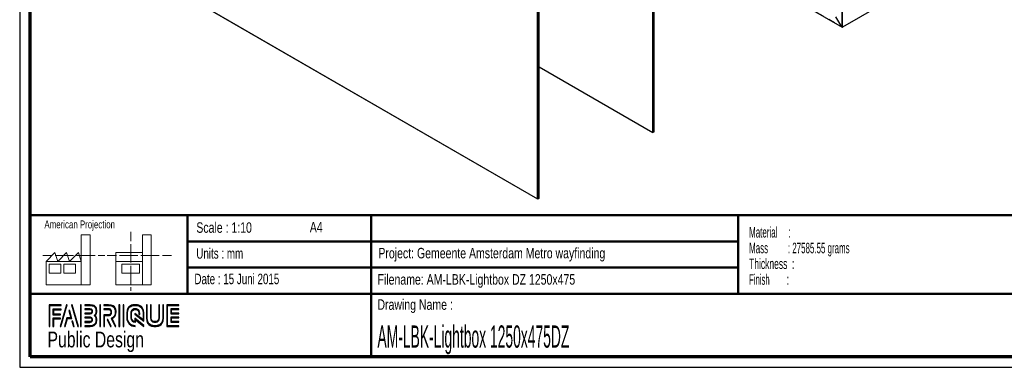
# Paper-space layout 'Exploded view DZ' of a CAD drawing. Header units: millimetres. Extents: x 7 to 291, y 7 to 204.
# Tile 1 of 4: x 7 to 194, y 7 to 73. Entities that reach past the tile are written whole.
import ezdxf

# ---------------------------------------------------------------- set-up
doc = ezdxf.new("R2010")
doc.units = ezdxf.units.MM
doc.linetypes.add('PHANTOM', pattern=[12.7, 6.35, -1.27, 1.27, -1.27, 1.27, -1.27])
for name, color, linetype in [('LAYER1', 7, 'Continuous'), ('LAYER2', 7, 'Continuous'), ('LOGO', 7, 'Continuous')]:
    doc.layers.add(name, color=color, linetype=linetype)
doc.styles.add('SLDTEXTSTYLE0', font='TXT', dxfattribs={"width": 0.7})
doc.styles.add('SLDTEXTSTYLE1', font='TXT', dxfattribs={"width": 0.75})
doc.styles.add('SLDTEXTSTYLE2', font='TXT', dxfattribs={"width": 0.697368})
doc.styles.add('SLDTEXTSTYLE4', font='TXT', dxfattribs={"width": 0.5675})
doc.styles.add('SLDTEXTSTYLE5', font='TXT', dxfattribs={"width": 0.565172})
doc.styles.add('SLDTEXTSTYLE6', font='TXT', dxfattribs={"width": 0.605})
doc.styles.add('SLDTEXTSTYLE7', font='TXT', dxfattribs={"width": 0.549})
doc.styles.add('SLDTEXTSTYLE8', font='TXT', dxfattribs={"width": 0.467045})
doc.dimstyles.new('SLDDIMSTYLE2', dxfattribs={"dimtxt": 0.18, "dimasz": 3.302, "dimexe": 0, "dimexo": 0.0625, "dimgap": 0, "dimtad": 0, "dimtih": 1, "dimtoh": 1, "dimdec": 0, "dimrnd": 1e-09, "dimzin": 0, "dimdsep": 46, "dimtxsty": 'Standard', "dimsah": 1, "dimcen": 0.09, "dimadec": 0, "dimazin": 0, "dimtfac": 3.302, "dimtdec": 0, "dimtofl": 0, "dimtmove": 0, "dimatfit": 3, "dimfxl": 1, "dimfrac": 2, "dimtolj": 1, "dimtzin": 0, "dimarcsym": 0})

# ---------------------------------------------------------------- blocks, each defined once
blk = doc.blocks.new('SW_NOTE_0_1')
at = {"layer": 'LOGO', "color": 0, "char_height": 2, "attachment_point": 1}
for s, insert, style in [('Material     :', (0, 2.58), 'SLDTEXTSTYLE4'), ('Mass         : 27585.55 grams', (0, -0.42), 'SLDTEXTSTYLE5'), ('Thickness  :', (0, -3.42), 'SLDTEXTSTYLE6'), ('Finish        :', (0, -6.42), 'SLDTEXTSTYLE7')]:
    blk.add_mtext(s, dxfattribs=dict(at, insert=insert, style=style))

psp = doc.layouts.new('Exploded view DZ')

# ---------------------------------------------------------------- hatches: boundary and pattern name
at = {"layer": 'LOGO'}
for points in [[(12.16, 14.55), (12.29, 14.55), (12.29, 18.54), (14.49, 18.54), (14.49, 18.67), (12.16, 18.67)], [(13.05, 16.92), (13.05, 17.76), (14.49, 17.76), (14.49, 17.89), (12.92, 17.89), (12.92, 16.79), (14.36, 16.79), (14.36, 16.92)], [(15.62, 18.7), (15.48, 18.7), (14.3, 14.57), (14.44, 14.57)], [(15.26, 14.57), (15.67, 16.09), (16.5, 16.09), (16.11, 17.58), (15.96, 17.58), (16.32, 16.22), (15.56, 16.22), (15.12, 14.57)], [(17.78, 14.57), (16.6, 18.7), (16.46, 18.7), (17.64, 14.57)], [(18.28, 14.57), (18.28, 18.7), (18.15, 18.7), (18.15, 14.57)], [(21.99, 14.57), (21.99, 18.7), (21.85, 18.7), (21.85, 14.57)], [(25.64, 14.57), (25.64, 18.7), (25.5, 18.7), (25.5, 14.57)], [(26.42, 14.57), (26.42, 18.7), (26.28, 18.7), (26.28, 14.57)], [(35.5, 17.1), (35.5, 17.78), (36.93, 17.78), (36.93, 17.92), (35.36, 17.92), (35.36, 16.96), (36.93, 16.96), (36.93, 17.1)], [(13.05, 14.55), (13.05, 16.01), (14.36, 16.01), (14.36, 16.14), (12.92, 16.14), (12.92, 14.55)], [(16.95, 14.57), (16.68, 15.56), (16.53, 15.56), (16.81, 14.57)], [(24.04, 14.57), (23.38, 15.92), (23.22, 15.92), (23.88, 14.57)], [(36.93, 15.36), (36.93, 15.49), (35.5, 15.49), (35.5, 16.18), (36.93, 16.18), (36.93, 16.31), (35.36, 16.31), (35.36, 15.36)]]:
    psp.add_hatch(color=256, dxfattribs=at).paths.add_polyline_path(points, flags=0)
h = psp.add_hatch(color=256, dxfattribs=at)
edge = h.paths.add_edge_path(flags=0)
edge.add_line((19, 14.57), (20, 14.57))
edge.add_spline(control_points=[(20, 14.57), (20.7, 14.57), (21.26, 15.14), (21.26, 15.84), (21.26, 16.13), (21.15, 16.41), (20.95, 16.64), (21.15, 16.87), (21.26, 17.15), (21.26, 17.44), (21.26, 18.14), (20.7, 18.7), (20, 18.7)], knot_values=[0, 0, 0, 0, 1, 2, 3, 4, 5, 6, 7, 8, 9, 10, 10, 10, 10], weights=[1, 1, 1, 1, 1, 1, 1, 1, 1, 1, 1, 1, 1], degree=3, periodic=0)
edge.add_line((20, 18.7), (19, 18.7))
edge.add_line((19, 18.7), (19, 18.56))
edge.add_line((19, 18.56), (20, 18.56))
edge.add_spline(control_points=[(20, 18.56), (20.62, 18.56), (21.12, 18.06), (21.12, 17.44), (21.12, 17.17), (21.01, 16.9), (20.81, 16.69)], knot_values=[0, 0, 0, 0, 1, 2, 3, 4, 4, 4, 4], weights=[1, 1, 1, 1, 1, 1, 1], degree=3, periodic=0)
edge.add_line((20.81, 16.69), (20.76, 16.64))
edge.add_line((20.76, 16.64), (20.81, 16.59))
edge.add_spline(control_points=[(20.81, 16.59), (21.01, 16.38), (21.12, 16.11), (21.12, 15.84), (21.12, 15.22), (20.62, 14.71), (20, 14.71)], knot_values=[0, 0, 0, 0, 1, 2, 3, 4, 4, 4, 4], weights=[1, 1, 1, 1, 1, 1, 1], degree=3, periodic=0)
edge.add_line((20, 14.71), (19, 14.71))
edge.add_line((19, 14.71), (19, 14.57))
h = psp.add_hatch(color=256, dxfattribs=at)
edge = h.paths.add_edge_path(flags=0)
edge.add_line((19, 16.96), (20, 16.96))
edge.add_spline(control_points=[(20, 16.96), (20.25, 16.99), (20.44, 17.2), (20.44, 17.44), (20.44, 17.71), (20.22, 17.92), (19.95, 17.92)], knot_values=[0, 0, 0, 0, 1, 2, 3, 4, 4, 4, 4], weights=[1, 1, 1, 1, 1, 1, 1], degree=3, periodic=0)
edge.add_line((19.95, 17.92), (19, 17.92))
edge.add_line((19, 17.92), (19, 17.79))
edge.add_line((19, 17.79), (19.95, 17.79))
edge.add_spline(control_points=[(19.95, 17.79), (20.15, 17.79), (20.3, 17.63), (20.3, 17.44), (20.3, 17.27), (20.17, 17.12), (19.99, 17.09)], knot_values=[0, 0, 0, 0, 1, 2, 3, 4, 4, 4, 4], weights=[1, 1, 1, 1, 1, 1, 1], degree=3, periodic=0)
edge.add_line((19.99, 17.09), (19, 17.09))
edge.add_line((19, 17.09), (19, 16.96))
h = psp.add_hatch(color=256, dxfattribs=at)
edge = h.paths.add_edge_path(flags=0)
edge.add_line((24.76, 14.57), (24.91, 14.57))
edge.add_line((24.91, 14.57), (24.19, 16.05))
edge.add_spline(control_points=[(24.19, 16.05), (24.64, 16.29), (24.94, 16.77), (24.94, 17.29), (24.94, 18.06), (24.31, 18.7), (23.53, 18.7)], knot_values=[0, 0, 0, 0, 1, 2, 3, 4, 4, 4, 4], weights=[1, 1, 1, 1, 1, 1, 1], degree=3, periodic=0)
edge.add_line((23.53, 18.7), (22.63, 18.7))
edge.add_line((22.63, 18.7), (22.63, 18.56))
edge.add_line((22.63, 18.56), (23.53, 18.56))
edge.add_spline(control_points=[(23.53, 18.56), (24.23, 18.56), (24.8, 17.99), (24.8, 17.29), (24.8, 16.8), (24.51, 16.34), (24.07, 16.14)], knot_values=[0, 0, 0, 0, 1, 2, 3, 4, 4, 4, 4], weights=[1, 1, 1, 1, 1, 1, 1], degree=3, periodic=0)
edge.add_line((24.07, 16.14), (24.01, 16.11))
edge.add_line((24.01, 16.11), (24.76, 14.57))
h = psp.add_hatch(color=256, dxfattribs=at)
edge = h.paths.add_edge_path(flags=0)
edge.add_line((22.63, 17.78), (23.48, 17.78))
edge.add_spline(control_points=[(23.48, 17.78), (23.74, 17.78), (23.96, 17.56), (23.96, 17.29), (23.96, 17.02), (23.74, 16.8), (23.48, 16.8)], knot_values=[0, 0, 0, 0, 1, 2, 3, 4, 4, 4, 4], weights=[1, 1, 1, 1, 1, 1, 1], degree=3, periodic=0)
edge.add_line((23.48, 16.8), (22.63, 16.8))
edge.add_line((22.63, 16.8), (22.63, 14.57))
edge.add_line((22.63, 14.57), (22.77, 14.57))
edge.add_line((22.77, 14.57), (22.77, 16.66))
edge.add_line((22.77, 16.66), (23.48, 16.66))
edge.add_spline(control_points=[(23.48, 16.66), (23.82, 16.66), (24.1, 16.94), (24.1, 17.29), (24.1, 17.63), (23.82, 17.92), (23.48, 17.92)], knot_values=[0, 0, 0, 0, 1, 2, 3, 4, 4, 4, 4], weights=[1, 1, 1, 1, 1, 1, 1], degree=3, periodic=0)
edge.add_line((23.48, 17.92), (22.63, 17.92))
edge.add_line((22.63, 17.92), (22.63, 17.78))
h = psp.add_hatch(color=256, dxfattribs=at)
edge = h.paths.add_edge_path(flags=0)
edge.add_line((30.23, 15.56), (30.23, 17.07))
edge.add_spline(control_points=[(30.23, 17.07), (30.23, 17.97), (29.5, 18.7), (28.6, 18.7), (27.7, 18.7), (26.97, 17.97), (26.97, 17.07)], knot_values=[0, 0, 0, 0, 1, 2, 3, 4, 4, 4, 4], weights=[1, 1, 1, 1, 1, 1, 1], degree=3, periodic=0)
edge.add_line((26.97, 17.07), (26.97, 16.21))
edge.add_spline(control_points=[(26.97, 16.21), (26.97, 15.31), (27.7, 14.57), (28.6, 14.57)], knot_values=[1, 1, 1, 1, 2, 2, 2, 2], weights=[1, 1, 1, 1], degree=3, periodic=0)
edge.add_line((28.6, 14.57), (28.6, 14.71))
edge.add_spline(control_points=[(28.6, 14.71), (27.77, 14.71), (27.11, 15.38), (27.11, 16.21)], knot_values=[3, 3, 3, 3, 4, 4, 4, 4], weights=[1, 1, 1, 1], degree=3, periodic=0)
edge.add_line((27.11, 16.21), (27.11, 17.07))
edge.add_spline(control_points=[(27.11, 17.07), (27.11, 17.89), (27.78, 18.56), (28.6, 18.56), (29.42, 18.56), (30.09, 17.89), (30.09, 17.07)], knot_values=[0, 0, 0, 0, 1, 2, 3, 4, 4, 4, 4], weights=[1, 1, 1, 1, 1, 1, 1], degree=3, periodic=0)
edge.add_spline(control_points=[(30.09, 17.07), (30.09, 16.07), (30.09, 15.84), (29.89, 15.99), (28.53, 17.05)], knot_values=[0, 0, 0, 0, 1, 2, 2, 2, 2], weights=[1, 1, 1, 1, 1], degree=3, periodic=0)
edge.add_line((28.53, 17.05), (28.53, 16.89))
edge.add_line((28.53, 16.89), (30.23, 15.56))
h = psp.add_hatch(color=256, dxfattribs=at)
edge = h.paths.add_edge_path(flags=0)
edge.add_line((30.23, 14.57), (30.23, 14.77))
edge.add_line((30.23, 14.77), (28.53, 16.13))
edge.add_line((28.53, 16.13), (28.53, 15.51))
edge.add_spline(control_points=[(28.53, 15.51), (28.17, 15.54), (27.89, 15.84), (27.89, 16.21)], knot_values=[0, 0, 0, 0, 1, 1, 1, 1], weights=[1, 1, 1, 1], degree=3, periodic=0)
edge.add_line((27.89, 16.21), (27.89, 17.06))
edge.add_spline(control_points=[(27.89, 17.06), (27.89, 17.46), (28.21, 17.78), (28.6, 17.78), (28.99, 17.78), (29.31, 17.46), (29.31, 17.06)], knot_values=[0, 0, 0, 0, 1, 2, 3, 4, 4, 4, 4], weights=[1, 1, 1, 1, 1, 1, 1], degree=3, periodic=0)
edge.add_line((29.31, 17.06), (29.31, 16.83))
edge.add_line((29.31, 16.83), (29.45, 16.83))
edge.add_line((29.45, 16.83), (29.45, 17.06))
edge.add_spline(control_points=[(29.45, 17.06), (29.45, 17.53), (29.07, 17.92), (28.6, 17.92), (28.13, 17.92), (27.75, 17.53), (27.75, 17.06)], knot_values=[0, 0, 0, 0, 1, 2, 3, 4, 4, 4, 4], weights=[1, 1, 1, 1, 1, 1, 1], degree=3, periodic=0)
edge.add_line((27.75, 17.06), (27.75, 16.21))
edge.add_spline(control_points=[(27.75, 16.21), (27.75, 15.74), (28.13, 15.36), (28.6, 15.36)], knot_values=[0, 0, 0, 0, 1, 1, 1, 1], weights=[1, 1, 1, 1], degree=3, periodic=0)
edge.add_line((28.6, 15.36), (28.66, 15.36))
edge.add_line((28.66, 15.36), (28.66, 15.85))
edge.add_line((28.66, 15.85), (30.23, 14.57))
h = psp.add_hatch(color=256, dxfattribs=at)
edge = h.paths.add_edge_path(flags=0)
edge.add_line((30.73, 18.7), (30.73, 16.21))
edge.add_spline(control_points=[(30.73, 16.21), (30.73, 15.31), (31.46, 14.57), (32.36, 14.57), (33.25, 14.57), (33.98, 15.31), (33.98, 16.21)], knot_values=[0, 0, 0, 0, 1, 2, 3, 4, 4, 4, 4], weights=[1, 1, 1, 1, 1, 1, 1], degree=3, periodic=0)
edge.add_line((33.98, 16.21), (33.98, 18.7))
edge.add_line((33.98, 18.7), (33.85, 18.7))
edge.add_line((33.85, 18.7), (33.85, 16.21))
edge.add_spline(control_points=[(33.85, 16.21), (33.85, 15.38), (33.18, 14.71), (32.36, 14.71), (31.53, 14.71), (30.86, 15.38), (30.86, 16.21)], knot_values=[0, 0, 0, 0, 1, 2, 3, 4, 4, 4, 4], weights=[1, 1, 1, 1, 1, 1, 1], degree=3, periodic=0)
edge.add_line((30.86, 16.21), (30.86, 18.7))
edge.add_line((30.86, 18.7), (30.73, 18.7))
h = psp.add_hatch(color=256, dxfattribs=at)
edge = h.paths.add_edge_path(flags=0)
edge.add_line((31.51, 18.7), (31.51, 16.21))
edge.add_spline(control_points=[(31.51, 16.21), (31.51, 15.74), (31.89, 15.36), (32.36, 15.36), (32.82, 15.36), (33.2, 15.74), (33.2, 16.21)], knot_values=[0, 0, 0, 0, 1, 2, 3, 4, 4, 4, 4], weights=[1, 1, 1, 1, 1, 1, 1], degree=3, periodic=0)
edge.add_line((33.2, 16.21), (33.2, 18.7))
edge.add_line((33.2, 18.7), (33.07, 18.7))
edge.add_line((33.07, 18.7), (33.07, 16.21))
edge.add_spline(control_points=[(33.07, 16.21), (33.07, 15.81), (32.75, 15.49), (32.36, 15.49), (31.96, 15.49), (31.64, 15.81), (31.64, 16.21)], knot_values=[0, 0, 0, 0, 1, 2, 3, 4, 4, 4, 4], weights=[1, 1, 1, 1, 1, 1, 1], degree=3, periodic=0)
edge.add_line((31.64, 16.21), (31.64, 18.7))
edge.add_line((31.64, 18.7), (31.51, 18.7))
h = psp.add_hatch(color=256, dxfattribs=at)
edge = h.paths.add_edge_path(flags=0)
edge.add_line((36.93, 14.57), (36.93, 14.71))
edge.add_spline(control_points=[(36.93, 14.71), (34.87, 14.71), (34.74, 14.71), (34.74, 14.84), (34.74, 18.43), (34.74, 18.56)], knot_values=[0, 0, 0, 0, 1, 2, 3, 3, 3, 3], weights=[1, 1, 1, 1, 1, 1], degree=3, periodic=0)
edge.add_line((34.74, 18.56), (36.93, 18.56))
edge.add_line((36.93, 18.56), (36.93, 18.7))
edge.add_line((36.93, 18.7), (34.6, 18.7))
edge.add_line((34.6, 18.7), (34.6, 14.57))
edge.add_line((34.6, 14.57), (36.93, 14.57))
h = psp.add_hatch(color=256, dxfattribs=at)
edge = h.paths.add_edge_path(flags=0)
edge.add_line((19, 15.35), (19.95, 15.35))
edge.add_spline(control_points=[(19.95, 15.35), (20.22, 15.35), (20.44, 15.57), (20.44, 15.84), (20.44, 16.11), (20.22, 16.32), (19.95, 16.32), (19.95, 16.32), (19, 16.32)], knot_values=[0, 0, 0, 0, 1, 2, 3, 4, 5, 6, 6, 6, 6], weights=[1, 1, 1, 1, 1, 1, 1, 1, 1], degree=3, periodic=0)
edge.add_line((19, 16.32), (19, 16.18))
edge.add_line((19, 16.18), (19.95, 16.18))
edge.add_spline(control_points=[(19.95, 16.18), (20.15, 16.18), (20.3, 16.03), (20.3, 15.84), (20.3, 15.64), (20.14, 15.48), (19.95, 15.48)], knot_values=[0, 0, 0, 0, 1, 2, 3, 4, 4, 4, 4], weights=[1, 1, 1, 1, 1, 1, 1], degree=3, periodic=0)
edge.add_line((19.95, 15.48), (19, 15.48))
edge.add_line((19, 15.48), (19, 15.35))

# ---------------------------------------------------------------- linework, layer by layer
at = {"color": 7, "linetype": 'Continuous', "lineweight": 25}
for p, q in [((75.02, 122.61), (163.37, 71.61)), ((17.67, 89.46), (105.28, 38.89)), ((105.36, 38.85), (17.67, 89.46)), ((127.31, 51.52), (127.31, 89.49)), ((127.52, 51.64), (127.52, 89.61)), ((105.64, 39.01), (105.64, 76.98)), ((173.9, 77.64), (163.44, 71.6)), ((105.28, 38.89), (105.28, 76.77)), ((105.36, 76.82), (105.36, 38.85)), ((163.3, 71.68), (162.2, 73.58)), ((105.64, 64.03), (127.31, 51.52)), ((127.52, 51.64), (127.31, 51.52)), ((105.36, 38.85), (105.28, 38.89)), ((105.64, 39.01), (105.36, 38.85))]:
    psp.add_line(p, q, dxfattribs=at)
at = {"color": 8, "linetype": 'PHANTOM', "lineweight": 18}
for p, q in [((75.05, 122.63), (163.3, 71.68)), ((163.3, 71.68), (163.3, 110.3)), ((163.44, 71.6), (163.44, 110.39))]:
    psp.add_line(p, q, dxfattribs=at)
at = {"color": 7, "linetype": 'Continuous', "lineweight": 25}
psp.add_ellipse((163.37, 71.72), major_axis=(-0.071, 0.122), ratio=0.577335, start_param=1.570756, end_param=3.141552, dxfattribs=at)
psp.add_ellipse((163.37, 71.72), major_axis=(-0.071, 0.122), ratio=0.577335, start_param=1.570756, end_param=3.141552, dxfattribs=at)
at = {"layer": 'LAYER1', "lineweight": 50}
for p, q in [((8.57, 35.78), (288.57, 35.78)), ((38.57, 35.78), (38.57, 20.78)), ((73.57, 35.78), (73.57, 8.78)), ((143.57, 35.78), (143.57, 20.78)), ((38.57, 30.78), (143.57, 30.78)), ((38.57, 25.78), (143.57, 25.78)), ((8.57, 20.78), (288.57, 20.78))]:
    psp.add_line(p, q, dxfattribs=at)
at = {"layer": 'LAYER2', "lineweight": 70}
for p, q in [((8.57, 8.78), (8.57, 201.78)), ((288.57, 8.78), (8.57, 8.78))]:
    psp.add_line(p, q, dxfattribs=at)
at = {"layer": 'LOGO'}
for p, q in [((6.57, 203.78), (6.57, 6.78)), ((6.57, 6.78), (290.57, 6.78))]:
    psp.add_line(p, q, dxfattribs=at)
at = {"layer": 'LOGO', "color": 7, "linetype": 'Continuous', "lineweight": 18}
for p, q in [((18.32, 26.97), (18.32, 32.04)), ((18.32, 32.04), (20, 32.04)), ((20, 32.04), (20, 22.47)), ((27.73, 32.6), (27.73, 30.84)), ((31.65, 32.03), (29.97, 32.03)), ((29.97, 32.03), (29.97, 22.47)), ((31.65, 26.97), (31.65, 32.03)), ((27.73, 30.25), (27.73, 28.49)), ((11.59, 26.97), (13.28, 28.66)), ((13.28, 28.66), (13.84, 26.97)), ((13.84, 26.97), (15.52, 28.66)), ((15.52, 28.66), (16.08, 26.97)), ((16.08, 26.97), (17.76, 28.66)), ((17.76, 28.66), (18.32, 26.97)), ((24.93, 28.66), (24.93, 26.97)), ((24.93, 28.66), (29.97, 28.66)), ((27.73, 28.49), (27.73, 26.73)), ((10.98, 28.1), (12.74, 28.1)), ((18.32, 26.97), (11.59, 26.97)), ((11.59, 26.97), (11.59, 22.47)), ((12.16, 26.41), (14.4, 26.41)), ((12.16, 24.72), (12.16, 26.41)), ((13.32, 28.1), (15.08, 28.1)), ((14.4, 26.41), (14.4, 24.72)), ((14.96, 26.41), (17.2, 26.41)), ((14.96, 24.72), (14.96, 26.41)), ((15.08, 28.1), (16.83, 28.1)), ((17.2, 26.41), (17.2, 24.72)), ((17.42, 28.1), (19.17, 28.1)), ((18.32, 26.97), (18.32, 22.47)), ((19.17, 28.1), (20.93, 28.1)), ((21.51, 28.1), (22.81, 28.1)), ((23.24, 28.1), (25, 28.1)), ((24.93, 26.97), (29.97, 26.97)), ((24.93, 26.97), (24.93, 22.47)), ((25.58, 28.1), (27.34, 28.1)), ((26.05, 26.41), (29.41, 26.41)), ((26.05, 24.72), (26.05, 26.41)), ((27.34, 28.1), (29.09, 28.1)), ((29.41, 26.41), (29.41, 24.72)), ((29.68, 28.1), (31.43, 28.1)), ((31.43, 28.1), (33.19, 28.1)), ((31.65, 26.97), (31.65, 22.47)), ((33.77, 28.1), (35.53, 28.1)), ((14.4, 24.72), (12.16, 24.72)), ((17.2, 24.72), (14.96, 24.72)), ((29.41, 24.72), (26.05, 24.72)), ((27.73, 26.14), (27.73, 24.38)), ((27.73, 24.38), (27.73, 22.62)), ((11.59, 22.47), (18.32, 22.47)), ((18.32, 22.47), (20, 22.47)), ((24.93, 22.47), (31.65, 22.47)), ((27.73, 22.03), (27.73, 21.34))]:
    psp.add_line(p, q, dxfattribs=at)
at = {"layer": 'LOGO', "color": 7, "linetype": 'Continuous', "lineweight": 25}
for p, q in [((14.49, 18.67), (12.16, 18.67)), ((15.48, 18.7), (14.3, 14.57)), ((14.44, 14.57), (15.62, 18.7))]:
    psp.add_line(p, q, dxfattribs=at)
at = {"layer": 'LOGO', "color": 7, "lineweight": 25}
for p, q in [((12.16, 18.67), (12.16, 14.55)), ((12.29, 18.54), (14.49, 18.54)), ((12.29, 14.55), (12.29, 18.54)), ((14.49, 17.89), (12.92, 17.89)), ((12.92, 17.89), (12.92, 16.79)), ((13.05, 16.92), (13.05, 17.76)), ((13.05, 17.76), (14.49, 17.76)), ((14.36, 16.92), (13.05, 16.92)), ((14.36, 16.79), (14.36, 16.92)), ((14.49, 18.54), (14.49, 18.67)), ((14.49, 17.76), (14.49, 17.89)), ((15.62, 18.7), (15.48, 18.7)), ((16.11, 17.58), (15.96, 17.58)), ((15.96, 17.58), (16.32, 16.22)), ((16.5, 16.09), (16.11, 17.58)), ((16.46, 18.7), (17.64, 14.57)), ((16.6, 18.7), (16.46, 18.7)), ((17.78, 14.57), (16.6, 18.7)), ((18.15, 18.7), (18.15, 14.57)), ((18.28, 18.7), (18.15, 18.7)), ((18.28, 14.57), (18.28, 18.7)), ((19, 18.7), (19, 18.56)), ((20, 18.7), (19, 18.7)), ((19, 18.56), (20, 18.56)), ((19, 17.92), (19, 17.79)), ((19.95, 17.92), (19, 17.92)), ((19, 17.79), (19.95, 17.79)), ((19.99, 17.09), (19, 17.09)), ((19, 17.09), (19, 16.96)), ((19, 16.96), (20, 16.96)), ((21.85, 18.7), (21.85, 14.57)), ((21.99, 18.7), (21.85, 18.7)), ((21.99, 14.57), (21.99, 18.7)), ((23.53, 18.7), (22.63, 18.7)), ((22.63, 18.7), (22.63, 18.56)), ((22.63, 18.56), (23.53, 18.56)), ((23.48, 17.92), (22.63, 17.92)), ((22.63, 17.92), (22.63, 17.78)), ((23.48, 17.92), (22.63, 17.92)), ((22.63, 17.92), (22.63, 17.78)), ((22.63, 17.78), (23.48, 17.78)), ((22.63, 17.78), (23.48, 17.78)), ((25.5, 18.7), (25.5, 14.57)), ((25.64, 18.7), (25.5, 18.7)), ((25.64, 14.57), (25.64, 18.7)), ((26.28, 18.7), (26.28, 14.57)), ((26.42, 18.7), (26.28, 18.7)), ((26.42, 14.57), (26.42, 18.7)), ((26.97, 17.07), (26.97, 16.21)), ((26.97, 17.07), (26.97, 16.21)), ((27.11, 16.21), (27.11, 17.07)), ((27.11, 16.21), (27.11, 17.07)), ((27.75, 17.06), (27.75, 16.21)), ((27.89, 16.21), (27.89, 17.06)), ((28.53, 17.05), (28.53, 16.89)), ((28.53, 17.05), (28.53, 16.89)), ((29.31, 17.06), (29.31, 16.83)), ((29.45, 16.83), (29.45, 17.06)), ((30.23, 15.56), (30.23, 17.07)), ((30.23, 15.56), (30.23, 17.07)), ((30.86, 18.7), (30.73, 18.7)), ((30.73, 18.7), (30.73, 16.21)), ((30.86, 18.7), (30.73, 18.7)), ((30.73, 18.7), (30.73, 16.21)), ((30.86, 16.21), (30.86, 18.7)), ((30.86, 16.21), (30.86, 18.7)), ((31.64, 18.7), (31.51, 18.7)), ((31.51, 18.7), (31.51, 16.21)), ((31.64, 18.7), (31.51, 18.7)), ((31.51, 18.7), (31.51, 16.21)), ((31.64, 16.21), (31.64, 18.7)), ((31.64, 16.21), (31.64, 18.7)), ((33.07, 18.7), (33.07, 16.21)), ((33.2, 18.7), (33.07, 18.7)), ((33.07, 18.7), (33.07, 16.21)), ((33.2, 18.7), (33.07, 18.7)), ((33.2, 16.21), (33.2, 18.7)), ((33.2, 16.21), (33.2, 18.7)), ((33.85, 18.7), (33.85, 16.21)), ((33.98, 18.7), (33.85, 18.7)), ((33.85, 18.7), (33.85, 16.21)), ((33.98, 18.7), (33.85, 18.7)), ((33.98, 16.21), (33.98, 18.7)), ((33.98, 16.21), (33.98, 18.7)), ((36.93, 18.7), (34.6, 18.7)), ((34.6, 18.7), (34.6, 14.57)), ((36.93, 18.7), (34.6, 18.7)), ((34.6, 18.7), (34.6, 14.57)), ((34.74, 18.56), (36.93, 18.56)), ((34.74, 18.56), (36.93, 18.56)), ((36.93, 17.92), (35.36, 17.92)), ((35.36, 17.92), (35.36, 16.96)), ((36.93, 17.92), (35.36, 17.92)), ((35.36, 17.92), (35.36, 16.96)), ((35.36, 16.96), (36.93, 16.96)), ((35.36, 16.96), (36.93, 16.96)), ((35.5, 17.1), (35.5, 17.78)), ((35.5, 17.78), (36.93, 17.78)), ((35.5, 17.1), (35.5, 17.78)), ((35.5, 17.78), (36.93, 17.78)), ((36.93, 17.1), (35.5, 17.1)), ((36.93, 17.1), (35.5, 17.1)), ((36.93, 18.56), (36.93, 18.7)), ((36.93, 18.56), (36.93, 18.7)), ((36.93, 17.78), (36.93, 17.92)), ((36.93, 17.78), (36.93, 17.92)), ((36.93, 16.96), (36.93, 17.1)), ((36.93, 16.96), (36.93, 17.1)), ((12.92, 16.79), (14.36, 16.79)), ((14.36, 16.14), (12.92, 16.14)), ((12.92, 16.14), (12.92, 14.55)), ((13.05, 14.55), (13.05, 16.01)), ((13.05, 16.01), (14.36, 16.01)), ((14.36, 16.01), (14.36, 16.14)), ((15.56, 16.22), (15.12, 14.57)), ((15.26, 14.57), (15.67, 16.09)), ((16.32, 16.22), (15.56, 16.22)), ((16.53, 15.56), (16.81, 14.57)), ((16.68, 15.56), (16.53, 15.56)), ((16.95, 14.57), (16.68, 15.56)), ((19, 16.32), (19, 16.18)), ((19, 16.18), (19.95, 16.18)), ((19.95, 15.48), (19, 15.48)), ((19, 15.48), (19, 15.35)), ((19, 15.35), (19.95, 15.35)), ((20.81, 16.69), (20.76, 16.64)), ((20.76, 16.64), (20.81, 16.59)), ((23.48, 16.8), (22.63, 16.8)), ((22.63, 16.8), (22.63, 14.57)), ((23.48, 16.8), (22.63, 16.8)), ((22.63, 16.8), (22.63, 14.57)), ((22.77, 14.57), (22.77, 16.66)), ((22.77, 16.66), (23.48, 16.66)), ((22.77, 14.57), (22.77, 16.66)), ((22.77, 16.66), (23.48, 16.66)), ((23.22, 15.92), (23.88, 14.57)), ((23.38, 15.92), (23.22, 15.92)), ((23.22, 15.92), (23.88, 14.57)), ((23.38, 15.92), (23.22, 15.92)), ((24.04, 14.57), (23.38, 15.92)), ((24.04, 14.57), (23.38, 15.92)), ((24.07, 16.14), (24.01, 16.11)), ((24.01, 16.11), (24.76, 14.57)), ((24.91, 14.57), (24.19, 16.05)), ((28.53, 16.89), (30.23, 15.56)), ((28.53, 16.89), (30.23, 15.56)), ((30.23, 14.77), (28.53, 16.13)), ((28.53, 16.13), (28.53, 15.51)), ((28.6, 15.36), (28.66, 15.36)), ((28.66, 15.36), (28.66, 15.85)), ((28.66, 15.85), (30.23, 14.57)), ((29.31, 16.83), (29.45, 16.83)), ((36.93, 16.31), (35.36, 16.31)), ((35.36, 16.31), (35.36, 15.36)), ((36.93, 16.31), (35.36, 16.31)), ((35.36, 16.31), (35.36, 15.36)), ((35.36, 15.36), (36.93, 15.36)), ((35.36, 15.36), (36.93, 15.36)), ((35.5, 15.49), (35.5, 16.18)), ((35.5, 16.18), (36.93, 16.18)), ((35.5, 15.49), (35.5, 16.18)), ((35.5, 16.18), (36.93, 16.18)), ((36.93, 15.49), (35.5, 15.49)), ((36.93, 15.49), (35.5, 15.49)), ((36.93, 16.18), (36.93, 16.31)), ((36.93, 16.18), (36.93, 16.31)), ((36.93, 15.36), (36.93, 15.49)), ((36.93, 15.36), (36.93, 15.49)), ((12.16, 14.55), (12.29, 14.55)), ((12.92, 14.55), (13.05, 14.55)), ((14.3, 14.57), (14.44, 14.57)), ((15.12, 14.57), (15.26, 14.57)), ((16.81, 14.57), (16.95, 14.57)), ((17.64, 14.57), (17.78, 14.57)), ((18.15, 14.57), (18.28, 14.57)), ((20, 14.71), (19, 14.71)), ((19, 14.71), (19, 14.57)), ((19, 14.57), (20, 14.57)), ((21.85, 14.57), (21.99, 14.57)), ((22.63, 14.57), (22.77, 14.57)), ((22.63, 14.57), (22.77, 14.57)), ((23.88, 14.57), (24.04, 14.57)), ((23.88, 14.57), (24.04, 14.57)), ((24.76, 14.57), (24.91, 14.57)), ((25.5, 14.57), (25.64, 14.57)), ((26.28, 14.57), (26.42, 14.57)), ((28.6, 14.57), (28.6, 14.71)), ((28.6, 14.57), (28.6, 14.71)), ((30.23, 14.57), (30.23, 14.77)), ((34.6, 14.57), (36.93, 14.57)), ((34.6, 14.57), (36.93, 14.57)), ((36.93, 14.57), (36.93, 14.71)), ((36.93, 14.57), (36.93, 14.71))]:
    psp.add_line(p, q, dxfattribs=at)
for points, degree in [([(20, 16.96), (20.25, 16.99), (20.44, 17.2), (20.44, 17.44), (20.44, 17.71), (20.22, 17.92), (19.95, 17.92)], 3), ([(19.95, 17.79), (20.15, 17.79), (20.3, 17.63), (20.3, 17.44), (20.3, 17.27), (20.17, 17.12), (19.99, 17.09)], 3), ([(20, 14.57), (20.7, 14.57), (21.26, 15.14), (21.26, 15.84), (21.26, 16.13), (21.15, 16.41), (20.95, 16.64), (21.15, 16.87), (21.26, 17.15), (21.26, 17.44), (21.26, 18.14), (20.7, 18.7), (20, 18.7)], 3), ([(20, 18.56), (20.62, 18.56), (21.12, 18.06), (21.12, 17.44), (21.12, 17.17), (21.01, 16.9), (20.81, 16.69)], 3), ([(23.48, 16.66), (23.82, 16.66), (24.1, 16.94), (24.1, 17.29), (24.1, 17.63), (23.82, 17.92), (23.48, 17.92)], 3), ([(23.48, 17.78), (23.74, 17.78), (23.96, 17.56), (23.96, 17.29), (23.96, 17.02), (23.74, 16.8), (23.48, 16.8)], 3), ([(24.19, 16.05), (24.64, 16.29), (24.94, 16.77), (24.94, 17.29), (24.94, 18.06), (24.31, 18.7), (23.53, 18.7)], 3), ([(23.53, 18.56), (24.23, 18.56), (24.8, 17.99), (24.8, 17.29), (24.8, 16.8), (24.51, 16.34), (24.07, 16.14)], 3), ([(30.23, 17.07), (30.23, 17.97), (29.5, 18.7), (28.6, 18.7), (27.7, 18.7), (26.97, 17.97), (26.97, 17.07)], 3), ([(27.11, 17.07), (27.11, 17.89), (27.78, 18.56), (28.6, 18.56), (29.42, 18.56), (30.09, 17.89), (30.09, 17.07)], 3), ([(29.45, 17.06), (29.45, 17.53), (29.07, 17.92), (28.6, 17.92), (28.13, 17.92), (27.75, 17.53), (27.75, 17.06)], 3), ([(27.89, 17.06), (27.89, 17.46), (28.21, 17.78), (28.6, 17.78), (28.99, 17.78), (29.31, 17.46), (29.31, 17.06)], 3), ([(30.09, 17.07), (30.09, 16.07), (30.09, 15.84), (29.89, 15.99), (28.53, 17.05)], 3), ([(36.93, 14.71), (34.87, 14.71), (34.74, 14.71), (34.74, 14.84), (34.74, 18.43), (34.74, 18.56)], 3), ([(15.67, 16.09), (15.76, 16.09), (16.5, 16.09)], 2), ([(19.95, 15.35), (20.22, 15.35), (20.44, 15.57), (20.44, 15.84), (20.44, 16.11), (20.22, 16.32), (19.95, 16.32), (19.95, 16.32), (19, 16.32)], 3), ([(19.95, 16.18), (20.15, 16.18), (20.3, 16.03), (20.3, 15.84), (20.3, 15.64), (20.14, 15.48), (19.95, 15.48)], 3), ([(20.81, 16.59), (21.01, 16.38), (21.12, 16.11), (21.12, 15.84), (21.12, 15.22), (20.62, 14.71), (20, 14.71)], 3), ([(26.97, 16.21), (26.97, 15.31), (27.7, 14.57), (28.6, 14.57)], 3), ([(26.97, 16.21), (26.97, 15.31), (27.7, 14.57), (28.6, 14.57)], 3), ([(28.6, 14.71), (27.77, 14.71), (27.11, 15.38), (27.11, 16.21)], 3), ([(28.6, 14.71), (27.77, 14.71), (27.11, 15.38), (27.11, 16.21)], 3), ([(27.75, 16.21), (27.75, 15.74), (28.13, 15.36), (28.6, 15.36)], 3), ([(28.53, 15.51), (28.17, 15.54), (27.89, 15.84), (27.89, 16.21)], 3), ([(30.73, 16.21), (30.73, 15.31), (31.46, 14.57), (32.36, 14.57), (33.25, 14.57), (33.98, 15.31), (33.98, 16.21)], 3), ([(33.85, 16.21), (33.85, 15.38), (33.18, 14.71), (32.36, 14.71), (31.53, 14.71), (30.86, 15.38), (30.86, 16.21)], 3), ([(31.51, 16.21), (31.51, 15.74), (31.89, 15.36), (32.36, 15.36), (32.82, 15.36), (33.2, 15.74), (33.2, 16.21)], 3), ([(33.07, 16.21), (33.07, 15.81), (32.75, 15.49), (32.36, 15.49), (31.96, 15.49), (31.64, 15.81), (31.64, 16.21)], 3)]:
    psp.add_open_spline(points, degree=degree, dxfattribs=at)

# ---------------------------------------------------------------- block references
at = {"layer": 'LOGO', "color": 218}
psp.add_blockref('SW_NOTE_0_1', (145.65, 30.93), dxfattribs=at)

# ---------------------------------------------------------------- texts
at = {"layer": 'LOGO', "attachment_point": 1}
for s, insert, char_height, style in [('American Projection', (11.28, 34.76), 1.5, 'SLDTEXTSTYLE1'), ('Scale : 1:10', (40.25, 34.41), 2, 'SLDTEXTSTYLE1'), ('A4', (61.89, 34.49), 2, 'SLDTEXTSTYLE1'), ('Units : mm', (40.24, 29.48), 2, 'SLDTEXTSTYLE0'), ('Project: Gemeente Amsterdam Metro wayfinding', (74.96, 29.54), 2, 'SLDTEXTSTYLE1'), ('Date : 15 Juni 2015', (39.89, 24.62), 2, 'SLDTEXTSTYLE2'), ('Filename: AM-LBK-Lightbox DZ 1250x475', (74.8, 24.53), 2, 'SLDTEXTSTYLE1'), ('Drawing Name :', (74.78, 19.74), 2, 'SLDTEXTSTYLE1'), ('Public Design', (11.87, 13.58), 3, 'SLDTEXTSTYLE1')]:
    psp.add_mtext(s, dxfattribs=dict(at, insert=insert, char_height=char_height, style=style))
at = {"layer": 'LOGO', "color": 218, "insert": (74.78, 14.76), "char_height": 4.2333, "attachment_point": 1, "style": 'SLDTEXTSTYLE8'}
psp.add_mtext('AM-LBK-Lightbox 1250x475DZ', dxfattribs=at)

# ---------------------------------------------------------------- leaders
at = {"layer": 'LOGO'}
psp.add_leader([(173.92, 77.66), (210.8, 72.44)], dimstyle='SLDDIMSTYLE2', dxfattribs=at)

doc.saveas('drawing.dxf')
